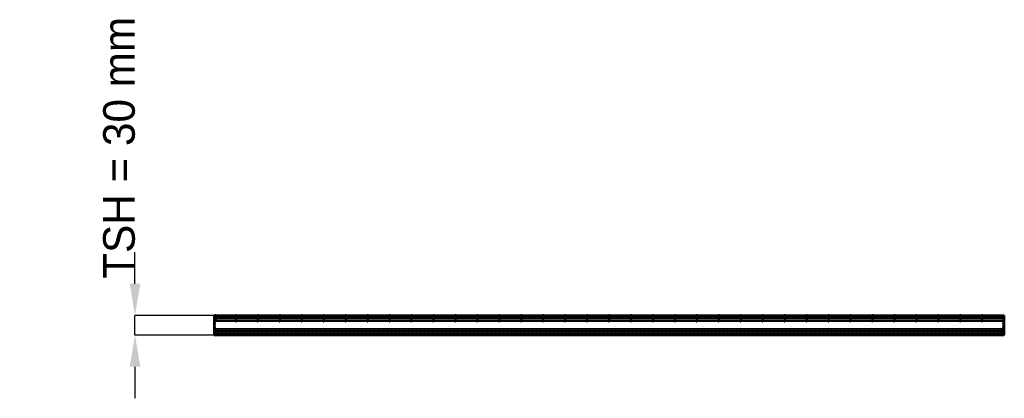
# Model space of a CAD drawing. Header units: millimetres. Extents: x -895 to 600, y -96 to 479.
import ezdxf

# ---------------------------------------------------------------- set-up
doc = ezdxf.new("R2010")
doc.units = ezdxf.units.MM
doc.linetypes.add('Dashed', pattern=[2, 1, -1])
for name, color, linetype, lineweight in [('2d ConnectionPoints', 7, 'Continuous', 50), ('AM_0', 7, 'Continuous', 50), ('AM_4', 3, 'Continuous', 25), ('AM_5', 3, 'Continuous', 25), ('AM_9', 6, 'Dashed', 25)]:
    doc.layers.add(name, color=color, linetype=linetype, lineweight=lineweight)
doc.dimstyles.new('ISO-25', dxfattribs={"dimtxt": 2.5, "dimasz": 2.5, "dimexe": 1.25, "dimexo": 0.625, "dimtad": 1, "dimtxsty": 'Standard', "dimcen": 2.5, "dimadec": 0, "dimazin": 0, "dimtfac": 1, "dimtmove": 0, "dimatfit": 3, "dimfxl": 1, "dimarcsym": 0})

# ---------------------------------------------------------------- blocks, each defined once
blk = doc.blocks.new('1_LP230332P350110001200VERTICAL1_0_in_LPP23033211120010003500_0')
at = {"layer": 'AM_9'}
for p, q in [((598, 27.1), (598, 30)), ((598, 9.1), (598, 20.9)), ((598, 0), (598, 2.9))]:
    blk.add_line(p, q, dxfattribs=at)
for centre, radius, start, end in [((599.4, 24), 3.37, 114.9208, 245.0792), ((599.9, 24), 1.35, 132.3887, 227.6113), ((596.9, 27.2), 3.1, 312.3887, 360), ((596.9, 20.7), 3.1, 0, 47.6113), ((599.4, 6), 3.37, 114.9208, 245.0792), ((599.9, 6), 1.35, 132.3887, 227.6113), ((596.9, 9.3), 3.1, 312.3887, 360), ((596.9, 2.8), 3.1, 360, 47.6113)]:
    blk.add_arc(centre, radius, start, end, dxfattribs=at)
blk = doc.blocks.new('2_LP230332P350110001200HORIZONTAL_0_in_LPP23033211120010003500_0')
at = {"layer": 'AM_0'}
for p, q in [((600, 30), (-600, 30)), ((-600, 30), (-600, 0)), ((600, 30), (600, 0)), ((600, 0), (-600, 0))]:
    blk.add_line(p, q, dxfattribs=at)
at = {"layer": 'AM_4'}
for p, q in [((600, 27.4), (-600, 27.4)), ((600, 25.1), (-600, 25.1)), ((600, 22.8), (-600, 22.8)), ((600, 20.5), (-600, 20.5)), ((600, 9.5), (-600, 9.5)), ((600, 7.2), (-600, 7.2)), ((600, 4.9), (-600, 4.9)), ((600, 2.6), (-600, 2.6))]:
    blk.add_line(p, q, dxfattribs=at)
at = {"layer": 'AM_9'}
for p, q in [((600, 27.1), (-600, 27.1)), ((600, 20.9), (-600, 20.9)), ((600, 9.1), (-600, 9.1)), ((600, 2.9), (-600, 2.9))]:
    blk.add_line(p, q, dxfattribs=at)
blk = doc.blocks.new('3_LP230332P350110001200VERTICALC1_0_in_LPP23033211120010003500_0')
at = {"layer": 'AM_9'}
for p, q in [((-567.61, 30), (-567.61, 20)), ((-565.61, 20), (-565.61, 30)), ((-567.61, 20), (-565.61, 20))]:
    blk.add_line(p, q, dxfattribs=at)
blk = doc.blocks.new('4_LP230332P350110001200VERTICALC2_0_in_LPP23033211120010003500_0')
at = {"layer": 'AM_9'}
for p, q in [((-534.28, 30), (-534.28, 20)), ((-532.28, 20), (-532.28, 30)), ((-534.28, 20), (-532.28, 20))]:
    blk.add_line(p, q, dxfattribs=at)
blk = doc.blocks.new('5_LP230332P350110001200VERTICALC3_0_in_LPP23033211120010003500_0')
at = {"layer": 'AM_9'}
for p, q in [((-500.95, 30), (-500.95, 20)), ((-498.95, 20), (-498.95, 30)), ((-500.95, 20), (-498.95, 20))]:
    blk.add_line(p, q, dxfattribs=at)
blk = doc.blocks.new('6_LP230332P350110001200VERTICALC4_0_in_LPP23033211120010003500_0')
at = {"layer": 'AM_9'}
for p, q in [((-467.62, 30), (-467.62, 20)), ((-465.62, 20), (-465.62, 30)), ((-467.62, 20), (-465.62, 20))]:
    blk.add_line(p, q, dxfattribs=at)
blk = doc.blocks.new('7_LP230332P350110001200VERTICALC5_0_in_LPP23033211120010003500_0')
at = {"layer": 'AM_9'}
for p, q in [((-434.29, 30), (-434.29, 20)), ((-432.29, 20), (-432.29, 30)), ((-434.29, 20), (-432.29, 20))]:
    blk.add_line(p, q, dxfattribs=at)
blk = doc.blocks.new('8_LP230332P350110001200VERTICALC6_0_in_LPP23033211120010003500_0')
at = {"layer": 'AM_9'}
for p, q in [((-400.96, 30), (-400.96, 20)), ((-398.96, 20), (-398.96, 30)), ((-400.96, 20), (-398.96, 20))]:
    blk.add_line(p, q, dxfattribs=at)
blk = doc.blocks.new('9_LP230332P350110001200VERTICALC7_0_in_LPP23033211120010003500_0')
at = {"layer": 'AM_9'}
for p, q in [((-367.63, 30), (-367.63, 20)), ((-365.63, 20), (-365.63, 30)), ((-367.63, 20), (-365.63, 20))]:
    blk.add_line(p, q, dxfattribs=at)
blk = doc.blocks.new('10_LP230332P350110001200VERTICALC8_0_in_LPP23033211120010003500_0')
at = {"layer": 'AM_9'}
for p, q in [((-334.3, 30), (-334.3, 20)), ((-332.3, 20), (-332.3, 30)), ((-334.3, 20), (-332.3, 20))]:
    blk.add_line(p, q, dxfattribs=at)
blk = doc.blocks.new('11_LP230332P350110001200VERTICALC9_0_in_LPP23033211120010003500_0')
at = {"layer": 'AM_9'}
for p, q in [((-300.97, 30), (-300.97, 20)), ((-298.97, 20), (-298.97, 30)), ((-300.97, 20), (-298.97, 20))]:
    blk.add_line(p, q, dxfattribs=at)
blk = doc.blocks.new('12_zpm74hvs5cpvq15276qqtt8dm________0_in_LPP23033211120010003500_0')
at = {"layer": 'AM_9'}
for p, q in [((-267.64, 30), (-267.64, 20)), ((-265.64, 20), (-265.64, 30)), ((-267.64, 20), (-265.64, 20))]:
    blk.add_line(p, q, dxfattribs=at)
blk = doc.blocks.new('13_i712aaenpeo7ivdbym3ew5iki________0_in_LPP23033211120010003500_0')
at = {"layer": 'AM_9'}
for p, q in [((-234.31, 30), (-234.31, 20)), ((-232.31, 20), (-232.31, 30)), ((-234.31, 20), (-232.31, 20))]:
    blk.add_line(p, q, dxfattribs=at)
blk = doc.blocks.new('14_0rux199uaa1ygwgm12x766r4g________0_in_LPP23033211120010003500_0')
at = {"layer": 'AM_9'}
for p, q in [((-200.98, 30), (-200.98, 20)), ((-198.98, 20), (-198.98, 30)), ((-200.98, 20), (-198.98, 20))]:
    blk.add_line(p, q, dxfattribs=at)
blk = doc.blocks.new('15_x3vth75zkpz1q2u0bl3h49uac________0_in_LPP23033211120010003500_0')
at = {"layer": 'AM_9'}
for p, q in [((-167.65, 30), (-167.65, 20)), ((-165.65, 20), (-165.65, 30)), ((-167.65, 20), (-165.65, 20))]:
    blk.add_line(p, q, dxfattribs=at)
blk = doc.blocks.new('16_ezdcl5yihdrw2wt74vtn97wjc________0_in_LPP23033211120010003500_0')
at = {"layer": 'AM_9'}
for p, q in [((-134.32, 30), (-134.32, 20)), ((-132.32, 20), (-132.32, 30)), ((-134.32, 20), (-132.32, 20))]:
    blk.add_line(p, q, dxfattribs=at)
blk = doc.blocks.new('17_8nezwyijd1qc680iu3pondclc________0_in_LPP23033211120010003500_0')
at = {"layer": 'AM_9'}
for p, q in [((-100.99, 30), (-100.99, 20)), ((-98.99, 20), (-98.99, 30)), ((-100.99, 20), (-98.99, 20))]:
    blk.add_line(p, q, dxfattribs=at)
blk = doc.blocks.new('18_jsu7j25r8ripyof0e0oscwglg________0_in_LPP23033211120010003500_0')
at = {"layer": 'AM_9'}
for p, q in [((-67.66, 30), (-67.66, 20)), ((-65.66, 20), (-65.66, 30)), ((-67.66, 20), (-65.66, 20))]:
    blk.add_line(p, q, dxfattribs=at)
blk = doc.blocks.new('19_awwbydop4ohfenx4br3f5uwbd________0_in_LPP23033211120010003500_0')
at = {"layer": 'AM_9'}
for p, q in [((-34.33, 30), (-34.33, 20)), ((-32.33, 20), (-32.33, 30)), ((-34.33, 20), (-32.33, 20))]:
    blk.add_line(p, q, dxfattribs=at)
blk = doc.blocks.new('20_gnqfidjto3cudjvwrt2pb07tl________0_in_LPP23033211120010003500_0')
at = {"layer": 'AM_9'}
for p, q in [((-1, 30), (-1, 20)), ((1, 20), (1, 30)), ((-1, 20), (1, 20))]:
    blk.add_line(p, q, dxfattribs=at)
blk = doc.blocks.new('21_abz02jeuniollawss11u28hlr________0_in_LPP23033211120010003500_0')
at = {"layer": 'AM_9'}
for p, q in [((32.33, 30), (32.33, 20)), ((34.33, 20), (34.33, 30)), ((32.33, 20), (34.33, 20))]:
    blk.add_line(p, q, dxfattribs=at)
blk = doc.blocks.new('22_p99vgvkqerioowy3mchu4gcgc________0_in_LPP23033211120010003500_0')
at = {"layer": 'AM_9'}
for p, q in [((65.66, 30), (65.66, 20)), ((67.66, 20), (67.66, 30)), ((65.66, 20), (67.66, 20))]:
    blk.add_line(p, q, dxfattribs=at)
blk = doc.blocks.new('23_qnvhy5652qb0q3irhj5ww72rb________0_in_LPP23033211120010003500_0')
at = {"layer": 'AM_9'}
for p, q in [((98.99, 30), (98.99, 20)), ((100.99, 20), (100.99, 30)), ((98.99, 20), (100.99, 20))]:
    blk.add_line(p, q, dxfattribs=at)
blk = doc.blocks.new('24_oq44ecmp80trbwaglwgphpksa________0_in_LPP23033211120010003500_0')
at = {"layer": 'AM_9'}
for p, q in [((132.32, 30), (132.32, 20)), ((134.32, 20), (134.32, 30)), ((132.32, 20), (134.32, 20))]:
    blk.add_line(p, q, dxfattribs=at)
blk = doc.blocks.new('25_9zfibk1mtm7cvzg999r6bu3sw________0_in_LPP23033211120010003500_0')
at = {"layer": 'AM_9'}
for p, q in [((165.65, 30), (165.65, 20)), ((167.65, 20), (167.65, 30)), ((165.65, 20), (167.65, 20))]:
    blk.add_line(p, q, dxfattribs=at)
blk = doc.blocks.new('26_59hlkp822q7q1pcprlhcx2woo________0_in_LPP23033211120010003500_0')
at = {"layer": 'AM_9'}
for p, q in [((198.98, 30), (198.98, 20)), ((200.98, 20), (200.98, 30)), ((198.98, 20), (200.98, 20))]:
    blk.add_line(p, q, dxfattribs=at)
blk = doc.blocks.new('27_ql985m5czhxp6t47tz1uihtrd________0_in_LPP23033211120010003500_0')
at = {"layer": 'AM_9'}
for p, q in [((232.31, 30), (232.31, 20)), ((234.31, 20), (234.31, 30)), ((232.31, 20), (234.31, 20))]:
    blk.add_line(p, q, dxfattribs=at)
blk = doc.blocks.new('28_eeomycmxcdbm2megohrn50gqf________0_in_LPP23033211120010003500_0')
at = {"layer": 'AM_9'}
for p, q in [((265.64, 30), (265.64, 20)), ((267.64, 20), (267.64, 30)), ((265.64, 20), (267.64, 20))]:
    blk.add_line(p, q, dxfattribs=at)
blk = doc.blocks.new('29_x2mape6cx96yyyde3d9jrx1pr________0_in_LPP23033211120010003500_0')
at = {"layer": 'AM_9'}
for p, q in [((298.97, 30), (298.97, 20)), ((300.97, 20), (300.97, 30)), ((298.97, 20), (300.97, 20))]:
    blk.add_line(p, q, dxfattribs=at)
blk = doc.blocks.new('30_oxksrtzere5gikr0dmqgsy0ck________0_in_LPP23033211120010003500_0')
at = {"layer": 'AM_9'}
for p, q in [((332.3, 30), (332.3, 20)), ((334.3, 20), (334.3, 30)), ((332.3, 20), (334.3, 20))]:
    blk.add_line(p, q, dxfattribs=at)
blk = doc.blocks.new('31_n9szsmvjn2ovg4ilzxa928avf________0_in_LPP23033211120010003500_0')
at = {"layer": 'AM_9'}
for p, q in [((365.63, 30), (365.63, 20)), ((367.63, 20), (367.63, 30)), ((365.63, 20), (367.63, 20))]:
    blk.add_line(p, q, dxfattribs=at)
blk = doc.blocks.new('32_v94exzcnaxliwtggffndzc9qh________0_in_LPP23033211120010003500_0')
at = {"layer": 'AM_9'}
for p, q in [((398.96, 30), (398.96, 20)), ((400.96, 20), (400.96, 30)), ((398.96, 20), (400.96, 20))]:
    blk.add_line(p, q, dxfattribs=at)
blk = doc.blocks.new('33_u0inztikodpsxeeyw2mjs8v5q________0_in_LPP23033211120010003500_0')
at = {"layer": 'AM_9'}
for p, q in [((432.29, 30), (432.29, 20)), ((434.29, 20), (434.29, 30)), ((432.29, 20), (434.29, 20))]:
    blk.add_line(p, q, dxfattribs=at)
blk = doc.blocks.new('34_jdlbdc76igj7kwf6uzij68ugq________0_in_LPP23033211120010003500_0')
at = {"layer": 'AM_9'}
for p, q in [((465.62, 30), (465.62, 20)), ((467.62, 20), (467.62, 30)), ((465.62, 20), (467.62, 20))]:
    blk.add_line(p, q, dxfattribs=at)
blk = doc.blocks.new('35_ki2vi79glzb7t6mg0myv735ne________0_in_LPP23033211120010003500_0')
at = {"layer": 'AM_9'}
for p, q in [((498.95, 30), (498.95, 20)), ((500.95, 20), (500.95, 30)), ((498.95, 20), (500.95, 20))]:
    blk.add_line(p, q, dxfattribs=at)
blk = doc.blocks.new('36_olgkm1ntu1rei5sois2ru6anu________0_in_LPP23033211120010003500_0')
at = {"layer": 'AM_9'}
for p, q in [((532.28, 30), (532.28, 20)), ((534.28, 20), (534.28, 30)), ((532.28, 20), (534.28, 20))]:
    blk.add_line(p, q, dxfattribs=at)
blk = doc.blocks.new('37_s9p3jsephrtbg9m39q9gv5brb________0_in_LPP23033211120010003500_0')
at = {"layer": 'AM_9'}
for p, q in [((565.61, 30), (565.61, 20)), ((567.61, 20), (567.61, 30)), ((565.61, 20), (567.61, 20))]:
    blk.add_line(p, q, dxfattribs=at)
blk = doc.blocks.new('38_z7h1px6hp9y9hawwndeqqzlkc________0_in_LPP23033211120010003500_0')
at = {"layer": 'AM_9'}
for p, q in [((-598, 27.1), (-598, 20.9)), ((598, 27.1), (598, 20.9)), ((-598, 9.1), (-598, 2.9)), ((598, 9.1), (598, 2.9))]:
    blk.add_line(p, q, dxfattribs=at)
blk = doc.blocks.new('39_LP230332P350110001200VERTICAL2_0_in_LPP23033211120010003500_0')
at = {"layer": 'AM_9'}
for p, q in [((-598, 27.1), (-598, 30)), ((-598, 9.1), (-598, 20.9)), ((-598, 0), (-598, 2.9))]:
    blk.add_line(p, q, dxfattribs=at)
for centre, radius, start, end in [((-596.9, 27.2), 3.1, 180, 227.6113), ((-596.9, 20.7), 3.1, 132.3887, 180), ((-599.9, 24), 1.35, 312.3887, 47.6113), ((-599.4, 24), 3.37, 294.9208, 65.0792), ((-596.9, 9.3), 3.1, 180, 227.6113), ((-596.9, 2.8), 3.1, 132.3887, 180), ((-599.9, 6), 1.35, 312.3887, 47.6113), ((-599.4, 6), 3.37, 294.9208, 65.0792)]:
    blk.add_arc(centre, radius, start, end, dxfattribs=at)
blk = doc.blocks.new('*D40')
at = {"layer": 'AM_5', "color": 0, "lineweight": -2}
for p, q in [((-720, 78), (-720, 126)), ((-600, 30), (-720, 30)), ((-720, 0), (-720, 30)), ((-600, 0), (-720, 0)), ((-720, -48), (-720, -96))]:
    blk.add_line(p, q, dxfattribs=at)
at = {"layer": 'AM_5', "color": 0}
for points in [[(-728, 78), (-712, 78), (-720, 30)], [(-712, -48), (-728, -48), (-720, 0)]]:
    blk.add_solid(points, dxfattribs=at)
at = {"layer": 'Defpoints', "color": 0}
for p in [(-720, 30), (-600, 30), (-600, 0)]:
    blk.add_point(p, dxfattribs=at)
at = {"layer": 'AM_5', "color": 0, "insert": (-744, 284.4), "char_height": 48, "attachment_point": 5, "rotation": 90}
blk.add_mtext('TSH = 30 mm', dxfattribs=at)

msp = doc.modelspace()

# ---------------------------------------------------------------- linework, layer by layer
at = {"layer": '2d ConnectionPoints'}
for p in [(-598, 30), (-566.61, 30), (-566.61, 30), (-566.61, 30), (-533.28, 30), (-533.28, 30), (-533.28, 30), (-499.95, 30), (-499.95, 30), (-499.95, 30), (-466.62, 30), (-466.62, 30), (-466.62, 30), (-433.29, 30), (-433.29, 30), (-433.29, 30), (-399.96, 30), (-399.96, 30), (-399.96, 30), (-366.63, 30), (-366.63, 30), (-366.63, 30), (-333.3, 30), (-333.3, 30), (-333.3, 30), (-299.97, 30), (-299.97, 30), (-299.97, 30), (-266.64, 30), (-266.64, 30), (-266.64, 30), (-233.31, 30), (-233.31, 30), (-233.31, 30), (-199.98, 30), (-199.98, 30), (-199.98, 30), (-166.65, 30), (-166.65, 30), (-166.65, 30), (-133.32, 30), (-133.32, 30), (-133.32, 30), (-99.99, 30), (-99.99, 30), (-99.99, 30), (-66.66, 30), (-66.66, 30), (-66.66, 30), (-33.33, 30), (-33.33, 30), (-33.33, 30), (0, 30), (0, 30), (0, 30), (0, 30), (0, 30), (33.33, 30), (33.33, 30), (33.33, 30), (66.66, 30), (66.66, 30), (66.66, 30), (99.99, 30), (99.99, 30), (99.99, 30), (133.32, 30), (133.32, 30), (133.32, 30), (166.65, 30), (166.65, 30), (166.65, 30), (199.98, 30), (199.98, 30), (199.98, 30), (233.31, 30), (233.31, 30), (233.31, 30), (266.64, 30), (266.64, 30), (266.64, 30), (299.97, 30), (299.97, 30), (299.97, 30), (333.3, 30), (333.3, 30), (333.3, 30), (366.63, 30), (366.63, 30), (366.63, 30), (399.96, 30), (399.96, 30), (399.96, 30), (433.29, 30), (433.29, 30), (433.29, 30), (466.62, 30), (466.62, 30), (466.62, 30), (499.95, 30), (499.95, 30), (499.95, 30), (533.28, 30), (533.28, 30), (533.28, 30), (566.61, 30), (566.61, 30), (566.61, 30)]:
    msp.add_point(p, dxfattribs=at)

# ---------------------------------------------------------------- block references
for name in ['2_LP230332P350110001200HORIZONTAL_0_in_LPP23033211120010003500_0', '39_LP230332P350110001200VERTICAL2_0_in_LPP23033211120010003500_0', '3_LP230332P350110001200VERTICALC1_0_in_LPP23033211120010003500_0', '4_LP230332P350110001200VERTICALC2_0_in_LPP23033211120010003500_0', '5_LP230332P350110001200VERTICALC3_0_in_LPP23033211120010003500_0', '6_LP230332P350110001200VERTICALC4_0_in_LPP23033211120010003500_0', '7_LP230332P350110001200VERTICALC5_0_in_LPP23033211120010003500_0', '8_LP230332P350110001200VERTICALC6_0_in_LPP23033211120010003500_0', '9_LP230332P350110001200VERTICALC7_0_in_LPP23033211120010003500_0', '10_LP230332P350110001200VERTICALC8_0_in_LPP23033211120010003500_0', '11_LP230332P350110001200VERTICALC9_0_in_LPP23033211120010003500_0', '12_zpm74hvs5cpvq15276qqtt8dm________0_in_LPP23033211120010003500_0', '13_i712aaenpeo7ivdbym3ew5iki________0_in_LPP23033211120010003500_0', '14_0rux199uaa1ygwgm12x766r4g________0_in_LPP23033211120010003500_0', '15_x3vth75zkpz1q2u0bl3h49uac________0_in_LPP23033211120010003500_0', '16_ezdcl5yihdrw2wt74vtn97wjc________0_in_LPP23033211120010003500_0', '17_8nezwyijd1qc680iu3pondclc________0_in_LPP23033211120010003500_0', '18_jsu7j25r8ripyof0e0oscwglg________0_in_LPP23033211120010003500_0', '19_awwbydop4ohfenx4br3f5uwbd________0_in_LPP23033211120010003500_0', '20_gnqfidjto3cudjvwrt2pb07tl________0_in_LPP23033211120010003500_0', '21_abz02jeuniollawss11u28hlr________0_in_LPP23033211120010003500_0', '22_p99vgvkqerioowy3mchu4gcgc________0_in_LPP23033211120010003500_0', '23_qnvhy5652qb0q3irhj5ww72rb________0_in_LPP23033211120010003500_0', '24_oq44ecmp80trbwaglwgphpksa________0_in_LPP23033211120010003500_0', '25_9zfibk1mtm7cvzg999r6bu3sw________0_in_LPP23033211120010003500_0', '26_59hlkp822q7q1pcprlhcx2woo________0_in_LPP23033211120010003500_0', '27_ql985m5czhxp6t47tz1uihtrd________0_in_LPP23033211120010003500_0', '28_eeomycmxcdbm2megohrn50gqf________0_in_LPP23033211120010003500_0', '29_x2mape6cx96yyyde3d9jrx1pr________0_in_LPP23033211120010003500_0', '30_oxksrtzere5gikr0dmqgsy0ck________0_in_LPP23033211120010003500_0', '31_n9szsmvjn2ovg4ilzxa928avf________0_in_LPP23033211120010003500_0', '32_v94exzcnaxliwtggffndzc9qh________0_in_LPP23033211120010003500_0', '33_u0inztikodpsxeeyw2mjs8v5q________0_in_LPP23033211120010003500_0', '34_jdlbdc76igj7kwf6uzij68ugq________0_in_LPP23033211120010003500_0', '35_ki2vi79glzb7t6mg0myv735ne________0_in_LPP23033211120010003500_0', '36_olgkm1ntu1rei5sois2ru6anu________0_in_LPP23033211120010003500_0', '37_s9p3jsephrtbg9m39q9gv5brb________0_in_LPP23033211120010003500_0', '1_LP230332P350110001200VERTICAL1_0_in_LPP23033211120010003500_0', '38_z7h1px6hp9y9hawwndeqqzlkc________0_in_LPP23033211120010003500_0']:
    msp.add_blockref(name, (0, 0))

# ---------------------------------------------------------------- dimensions: what is measured, and where the dimension line sits
at = {"layer": 'AM_5'}
dim = msp.add_linear_dim(base=(-720, 30), p1=(-600, 0), p2=(-600, 30), angle=90, text='TSH = 30 mm', dimstyle='ISO-25', override={"dimtxt": 48, "dimasz": 48, "dimexe": 0, "dimexo": 0, "dimgap": 14.4}, dxfattribs=at)
dim.commit()
dim.dimension.update_dxf_attribs({"geometry": '*D40', "text_midpoint": (-744, 284.4), "dimtype": 160, "text_rotation": 90})

doc.saveas('drawing.dxf')
